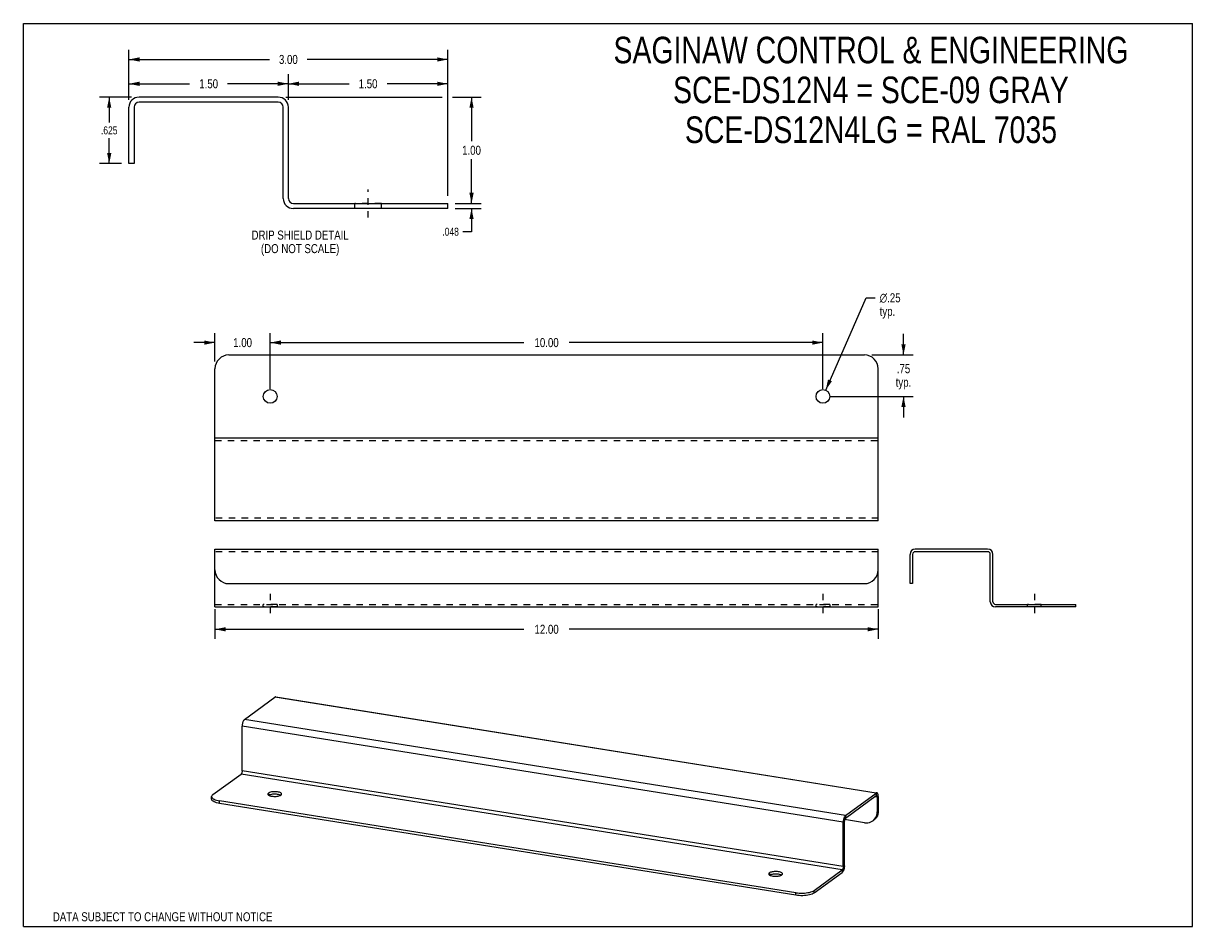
# Model space of a CAD drawing. Header units: inches. Extents: x 0 to 21.2, y 0 to 16.3.
import ezdxf

# ---------------------------------------------------------------- set-up
doc = ezdxf.new("R2010")
doc.units = ezdxf.units.IN
doc.header["$LTSCALE"] = 1.163462
doc.header["$MEASUREMENT"] = 0
doc.linetypes.add('DASHED', pattern=[0.2, 0.1, -0.1])
doc.linetypes.add('HIDDEN', pattern=[0.2, 0.1, -0.1])
doc.layers.get('0').update_dxf_attribs({"linetype": 'CONTINUOUS'})
for name, color, linetype in [('02___PRT_ALL_AXES', 7, 'CONTINUOUS'), ('DEFAULT_2', 8, 'HIDDEN'), ('DIMENSIONS', 7, 'CONTINUOUS')]:
    doc.layers.add(name, color=color, linetype=linetype)
doc.styles.get("Standard").update_dxf_attribs({"font": 'txt', "width": 0.8})
doc.styles.add('TEXTSTYLE_1', font='gdt', dxfattribs={"width": 0.8})
doc.dimstyles.new('DIMSTYLE_1', dxfattribs={"dimtxt": 0.144231, "dimasz": 0.192308, "dimexe": 0.09, "dimexo": 0.07, "dimgap": 0.0375, "dimtad": 0, "dimtih": 1, "dimtoh": 1, "dimdec": 3, "dimlfac": 0.52, "dimzin": 4, "dimdsep": 46, "dimtxsty": 'Standard', "dimblk": '_FILLED', "dimblk1": '_FILLED', "dimblk2": '_FILLED', "dimcen": 0.09, "dimadec": 0, "dimazin": 0, "dimtfac": 1, "dimtdec": 3, "dimtofl": 0, "dimtmove": 0, "dimatfit": 3, "dimldrblk": '_FILLED', "dimfxl": 0, "dimtolj": 1, "dimtzin": 4, "dimarcsym": 0})
doc.dimstyles.new('DIMSTYLE_2', dxfattribs={"dimtxt": 0.163462, "dimasz": 0.192308, "dimexe": 0.09, "dimexo": 0.07, "dimgap": 0.0425, "dimtad": 0, "dimtih": 1, "dimtoh": 1, "dimzin": 4, "dimdsep": 46, "dimtxsty": 'Standard', "dimblk": '_FILLED', "dimblk1": '_FILLED', "dimblk2": '_FILLED', "dimcen": 0.09, "dimadec": 0, "dimazin": 0, "dimtfac": 1, "dimtofl": 0, "dimtmove": 0, "dimatfit": 3, "dimldrblk": '_FILLED', "dimfxl": 0, "dimtolj": 1, "dimtzin": 4, "dimarcsym": 0})
doc.dimstyles.new('DIMSTYLE_3', dxfattribs={"dimtxt": 0.163462, "dimasz": 0.192308, "dimexe": 0.09, "dimexo": 0.07, "dimgap": 0.09, "dimtad": 0, "dimtih": 1, "dimtoh": 1, "dimzin": 4, "dimdsep": 46, "dimtxsty": 'Standard', "dimblk": '_FILLED', "dimblk1": '_FILLED', "dimblk2": '_FILLED', "dimcen": 0.09, "dimadec": 0, "dimazin": 0, "dimtfac": 1, "dimtofl": 0, "dimtmove": 0, "dimatfit": 3, "dimldrblk": '_FILLED', "dimfxl": 0, "dimtolj": 1, "dimtzin": 4, "dimarcsym": 0})
doc.dimstyles.new('DIMSTYLE_4', dxfattribs={"dimtxt": 0.163462, "dimasz": 0.192308, "dimexe": 0.09, "dimexo": 0.07, "dimgap": 0.0425, "dimtad": 0, "dimtih": 1, "dimtoh": 1, "dimlfac": 0.52, "dimzin": 4, "dimdsep": 46, "dimtxsty": 'Standard', "dimblk": '_FILLED', "dimblk1": '_FILLED', "dimblk2": '_FILLED', "dimcen": 0.09, "dimadec": 0, "dimazin": 0, "dimtfac": 1, "dimtofl": 0, "dimtmove": 0, "dimatfit": 3, "dimldrblk": '_FILLED', "dimfxl": 0, "dimtolj": 1, "dimtzin": 4, "dimarcsym": 0})

# ---------------------------------------------------------------- blocks, each defined once
blk = doc.blocks.new('_FILLED')
at = {"color": 0, "linetype": 'ByBlock'}
blk.add_solid([(0, 0), (-1, 0.2), (-1, -0.2)], dxfattribs=at)
blk = doc.blocks.new('*D1')
at = {"layer": 'DIMENSIONS', "color": 2, "linetype": 'Continuous'}
for p, q in [((8.108, 13.088), (8.108, 13.473)), ((7.813, 13.088), (8.281, 13.088)), ((7.813, 12.996), (8.281, 12.996)), ((8.108, 12.996), (8.108, 12.576)), ((8.108, 12.576), (7.952, 12.576))]:
    blk.add_line(p, q, dxfattribs=at)
at = {"layer": 'DIMENSIONS', "color": 2, "linetype": 'Continuous', "xscale": 0.1923076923, "yscale": 0.1923076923, "zscale": 0.1923076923}
for p, rotation in [((8.108, 13.088), 270), ((8.108, 12.996), 90)]:
    blk.add_blockref('_FILLED', p, dxfattribs=dict(at, rotation=rotation))
at = {"layer": 'DIMENSIONS', "color": 2, "linetype": 'Continuous', "insert": (7.879, 12.648), "char_height": 0.1442, "width": 0.46154, "attachment_point": 3, "line_spacing_factor": 0.9}
blk.add_mtext('.048', dxfattribs=at)
blk = doc.blocks.new('*D2')
at = {"layer": 'DIMENSIONS', "color": 2, "linetype": 'Continuous'}
for p, q in [((1.958, 15.011), (1.38, 15.011)), ((1.553, 15.011), (1.553, 14.555)), ((1.553, 13.809), (1.553, 14.266)), ((1.775, 13.809), (1.38, 13.809))]:
    blk.add_line(p, q, dxfattribs=at)
at = {"layer": 'DIMENSIONS', "color": 2, "linetype": 'Continuous', "xscale": 0.1923076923, "yscale": 0.1923076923, "zscale": 0.1923076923}
for p, rotation in [((1.553, 15.011), 90), ((1.553, 13.809), 270)]:
    blk.add_blockref('_FILLED', p, dxfattribs=dict(at, rotation=rotation))
at = {"layer": 'DIMENSIONS', "color": 2, "linetype": 'Continuous', "insert": (1.553, 14.482), "char_height": 0.1442, "width": 0.46154, "attachment_point": 2, "line_spacing_factor": 0.9}
blk.add_mtext('.625', dxfattribs=at)
blk = doc.blocks.new('*D3')
at = {"layer": 'DIMENSIONS', "color": 2, "linetype": 'Continuous'}
for p, q in [((3.466, 5.745), (3.466, 5.208)), ((15.466, 5.745), (15.466, 5.208)), ((3.466, 5.381), (9.057, 5.381)), ((15.466, 5.381), (9.875, 5.381))]:
    blk.add_line(p, q, dxfattribs=at)
at = {"layer": 'DIMENSIONS', "color": 2, "linetype": 'Continuous', "xscale": 0.1923076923, "yscale": 0.1923076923, "zscale": 0.1923076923, "rotation": 180}
blk.add_blockref('_FILLED', (3.466, 5.381), dxfattribs=at)
at = {"layer": 'DIMENSIONS', "color": 2, "linetype": 'Continuous', "xscale": 0.1923076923, "yscale": 0.1923076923, "zscale": 0.1923076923}
blk.add_blockref('_FILLED', (15.466, 5.381), dxfattribs=at)
at = {"layer": 'DIMENSIONS', "color": 2, "linetype": 'Continuous', "insert": (9.466, 5.463), "char_height": 0.1635, "width": 0.65385, "attachment_point": 2, "line_spacing_factor": 0.9}
blk.add_mtext('12.00', dxfattribs=at)
blk = doc.blocks.new('*D4')
at = {"layer": 'DIMENSIONS', "color": 2, "linetype": 'Continuous'}
for p, q in [((3.466, 10.23), (3.466, 10.742)), ((4.466, 9.73), (4.466, 10.742)), ((3.466, 10.569), (3.082, 10.569)), ((4.466, 10.569), (4.851, 10.569))]:
    blk.add_line(p, q, dxfattribs=at)
at = {"layer": 'DIMENSIONS', "color": 2, "linetype": 'Continuous', "xscale": 0.1923076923, "yscale": 0.1923076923, "zscale": 0.1923076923}
blk.add_blockref('_FILLED', (3.466, 10.569), dxfattribs=at)
at = {"layer": 'DIMENSIONS', "color": 2, "linetype": 'Continuous', "xscale": 0.1923076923, "yscale": 0.1923076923, "zscale": 0.1923076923, "rotation": 180}
blk.add_blockref('_FILLED', (4.466, 10.569), dxfattribs=at)
at = {"layer": 'DIMENSIONS', "color": 2, "linetype": 'Continuous', "insert": (3.966, 10.651), "char_height": 0.1635, "width": 0.52308, "attachment_point": 2, "line_spacing_factor": 0.9}
blk.add_mtext('1.00', dxfattribs=at)
blk = doc.blocks.new('*D5')
at = {"layer": 'DIMENSIONS', "color": 2, "linetype": 'Continuous'}
for p, q in [((4.466, 9.73), (4.466, 10.742)), ((14.466, 9.73), (14.466, 10.742)), ((4.466, 10.569), (9.057, 10.569)), ((14.466, 10.569), (9.875, 10.569))]:
    blk.add_line(p, q, dxfattribs=at)
at = {"layer": 'DIMENSIONS', "color": 2, "linetype": 'Continuous', "xscale": 0.1923076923, "yscale": 0.1923076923, "zscale": 0.1923076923, "rotation": 180}
blk.add_blockref('_FILLED', (4.466, 10.569), dxfattribs=at)
at = {"layer": 'DIMENSIONS', "color": 2, "linetype": 'Continuous', "xscale": 0.1923076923, "yscale": 0.1923076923, "zscale": 0.1923076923}
blk.add_blockref('_FILLED', (14.466, 10.569), dxfattribs=at)
at = {"layer": 'DIMENSIONS', "color": 2, "linetype": 'Continuous', "insert": (9.466, 10.651), "char_height": 0.1635, "width": 0.65385, "attachment_point": 2, "line_spacing_factor": 0.9}
blk.add_mtext('10.00', dxfattribs=at)
blk = doc.blocks.new('*D6')
at = {"layer": 'DIMENSIONS', "color": 2, "linetype": 'Continuous'}
for p, q in [((15.923, 10.345), (15.923, 10.73)), ((15.351, 10.345), (16.096, 10.345)), ((14.601, 9.595), (16.096, 9.595)), ((15.923, 9.595), (15.923, 9.211))]:
    blk.add_line(p, q, dxfattribs=at)
at = {"layer": 'DIMENSIONS', "color": 2, "linetype": 'Continuous', "xscale": 0.1923076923, "yscale": 0.1923076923, "zscale": 0.1923076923}
for p, rotation in [((15.923, 10.345), 270), ((15.923, 9.595), 90)]:
    blk.add_blockref('_FILLED', p, dxfattribs=dict(at, rotation=rotation))
at = {"layer": 'DIMENSIONS', "color": 2, "linetype": 'Continuous', "insert": (15.923, 10.179), "char_height": 0.1635, "width": 0.52308, "attachment_point": 2, "line_spacing_factor": 0.9}
blk.add_mtext('.75\\Ptyp.', dxfattribs=at)
blk = doc.blocks.new('*D7')
at = {"layer": 'DIMENSIONS', "color": 2, "linetype": 'Continuous'}
for p, q in [((14.516, 9.71), (15.248, 11.38)), ((15.248, 11.38), (15.411, 11.38))]:
    blk.add_line(p, q, dxfattribs=at)
at = {"layer": 'DIMENSIONS', "color": 2, "linetype": 'Continuous', "xscale": 0.1923076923, "yscale": 0.1923076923, "zscale": 0.1923076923, "rotation": 246.3483139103}
blk.add_blockref('_FILLED', (14.516, 9.71), dxfattribs=at)
at = {"layer": 'DIMENSIONS', "color": 2, "linetype": 'Continuous', "insert": (15.492, 11.462), "char_height": 0.16346, "width": 0.61026, "attachment_point": 1, "line_spacing_factor": 0.9, "style": 'TEXTSTYLE_1'}
blk.add_mtext('{\\Fgdt;n}\\Ftxt;.25\\Ptyp.', dxfattribs=at)
blk = doc.blocks.new('*D8')
at = {"layer": 'DIMENSIONS', "color": 2, "linetype": 'Continuous'}
for p, q in [((1.909, 14.963), (1.909, 15.427)), ((1.909, 15.253), (3.008, 15.253)), ((4.794, 15.253), (3.695, 15.253)), ((4.794, 14.963), (4.794, 15.427))]:
    blk.add_line(p, q, dxfattribs=at)
at = {"layer": 'DIMENSIONS', "color": 2, "linetype": 'Continuous', "xscale": 0.1923076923, "yscale": 0.1923076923, "zscale": 0.1923076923, "rotation": 180}
blk.add_blockref('_FILLED', (1.909, 15.253), dxfattribs=at)
at = {"layer": 'DIMENSIONS', "color": 2, "linetype": 'Continuous', "xscale": 0.1923076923, "yscale": 0.1923076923, "zscale": 0.1923076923}
blk.add_blockref('_FILLED', (4.794, 15.253), dxfattribs=at)
at = {"layer": 'DIMENSIONS', "color": 2, "linetype": 'Continuous', "insert": (3.352, 15.335), "char_height": 0.1635, "width": 0.52308, "attachment_point": 2, "line_spacing_factor": 0.9}
blk.add_mtext('1.50', dxfattribs=at)
blk = doc.blocks.new('*D9')
at = {"layer": 'DIMENSIONS', "color": 2, "linetype": 'Continuous'}
for p, q in [((4.794, 14.963), (4.794, 15.427)), ((4.794, 15.253), (5.893, 15.253)), ((7.679, 15.253), (6.58, 15.253)), ((7.679, 13.223), (7.679, 15.427))]:
    blk.add_line(p, q, dxfattribs=at)
at = {"layer": 'DIMENSIONS', "color": 2, "linetype": 'Continuous', "xscale": 0.1923076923, "yscale": 0.1923076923, "zscale": 0.1923076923, "rotation": 180}
blk.add_blockref('_FILLED', (4.794, 15.253), dxfattribs=at)
at = {"layer": 'DIMENSIONS', "color": 2, "linetype": 'Continuous', "xscale": 0.1923076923, "yscale": 0.1923076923, "zscale": 0.1923076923}
blk.add_blockref('_FILLED', (7.679, 15.253), dxfattribs=at)
at = {"layer": 'DIMENSIONS', "color": 2, "linetype": 'Continuous', "insert": (6.236, 15.335), "char_height": 0.1635, "width": 0.52308, "attachment_point": 2, "line_spacing_factor": 0.9}
blk.add_mtext('1.50', dxfattribs=at)
blk = doc.blocks.new('*D10')
at = {"layer": 'DIMENSIONS', "color": 2, "linetype": 'Continuous'}
for p, q in [((1.909, 14.963), (1.909, 15.866)), ((7.679, 13.223), (7.679, 15.866)), ((1.909, 15.693), (4.451, 15.693)), ((7.679, 15.693), (5.137, 15.693))]:
    blk.add_line(p, q, dxfattribs=at)
at = {"layer": 'DIMENSIONS', "color": 2, "linetype": 'Continuous', "xscale": 0.1923076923, "yscale": 0.1923076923, "zscale": 0.1923076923, "rotation": 180}
blk.add_blockref('_FILLED', (1.909, 15.693), dxfattribs=at)
at = {"layer": 'DIMENSIONS', "color": 2, "linetype": 'Continuous', "xscale": 0.1923076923, "yscale": 0.1923076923, "zscale": 0.1923076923}
blk.add_blockref('_FILLED', (7.679, 15.693), dxfattribs=at)
at = {"layer": 'DIMENSIONS', "color": 2, "linetype": 'Continuous', "insert": (4.794, 15.775), "char_height": 0.1635, "width": 0.52308, "attachment_point": 2, "line_spacing_factor": 0.9}
blk.add_mtext('3.00', dxfattribs=at)

msp = doc.modelspace()

# ---------------------------------------------------------------- linework, layer by layer
at = {"color": 7, "linetype": 'Continuous'}
for p, q in [((0, 0), (0, 16.3462)), ((0, 16.3462), (21.1538, 16.3462)), ((21.1538, 0), (21.1538, 16.3462)), ((2.0018, 14.8286), (2.0018, 13.8093)), ((4.6114, 14.919), (2.0921, 14.919)), ((4.7018, 13.1786), (4.7018, 14.8286)), ((2.0018, 13.8093), (1.9095, 13.8093)), ((7.6787, 12.9959), (4.8845, 12.9959)), ((7.6787, 12.9959), (7.6787, 13.0882)), ((17.4458, 6.7843), (16.1358, 6.7843)), ((16.0888, 6.7373), (16.0888, 6.2073)), ((17.4928, 5.8793), (17.4928, 6.7373)), ((3.4661, 5.7843), (3.4661, 6.4573)), ((15.4661, 5.7843), (15.4661, 6.4573)), ((16.0888, 6.2073), (16.0408, 6.2073)), ((3.4661, 5.7843), (15.4661, 5.7843)), ((19.0408, 5.7843), (17.5878, 5.7843)), ((19.0408, 5.7843), (19.0408, 5.8323)), ((3.4058, 2.3075), (3.4058, 2.3526)), ((14.8733, 1.9657), (15.427, 2.3718)), ((15.4468, 2.3422), (15.3974, 2.3501)), ((15.427, 2.4169), (15.427, 2.3718)), ((15.4671, 2.3571), (15.4468, 2.3422)), ((15.4468, 2.3422), (15.4468, 2.0791)), ((3.5501, 2.23), (3.5501, 2.2751)), ((13.9727, 0.5678), (3.5501, 2.23)), ((14.8332, 1.8921), (14.8535, 1.907)), ((14.8535, 1.1007), (14.8535, 1.907)), ((15.2202, 1.8803), (14.8584, 1.938)), ((14.8733, 2.0108), (14.8733, 1.9657)), ((15.4468, 2.0791), (15.4671, 2.094)), ((14.8332, 1.0859), (14.8535, 1.1007)), ((14.3049, 0.6091), (14.8133, 0.982)), ((14.8133, 1.0271), (14.8133, 0.982)), ((14.3049, 0.6091), (14.3049, 0.6542)), ((13.9727, 0.5678), (13.9727, 0.6129)), ((0, 0), (21.1538, 0))]:
    msp.add_line(p, q, dxfattribs=at)
at = {"color": 3, "linetype": 'Continuous'}
for p, q in [((1.9095, 13.8093), (1.9095, 14.8286)), ((4.6114, 15.0113), (2.0921, 15.0113)), ((4.7941, 13.1786), (4.7941, 14.8286)), ((4.8845, 13.0882), (7.6787, 13.0882)), ((3.7161, 10.3453), (15.2161, 10.3453)), ((3.4661, 7.3453), (3.4661, 10.0953)), ((15.4661, 7.3453), (15.4661, 10.0953)), ((3.4661, 8.8453), (15.4661, 8.8453)), ((15.4661, 7.3453), (3.4661, 7.3453)), ((3.4661, 6.4573), (3.4661, 6.8323)), ((3.4661, 6.8323), (15.4661, 6.8323)), ((15.4661, 6.4573), (15.4661, 6.8323)), ((17.4458, 6.8323), (16.1358, 6.8323)), ((16.0408, 6.2073), (16.0408, 6.7373)), ((17.5408, 5.8793), (17.5408, 6.7373)), ((3.7161, 6.2073), (15.2161, 6.2073)), ((17.5878, 5.8323), (19.0408, 5.8323)), ((3.9976, 3.7454), (4.5513, 4.1514)), ((15.427, 2.4169), (4.5513, 4.1514)), ((4.5662, 4.156), (15.428, 2.4237)), ((3.9575, 2.8204), (3.9575, 3.6266)), ((14.8332, 1.8921), (3.9575, 3.6266)), ((14.8733, 2.0108), (3.9976, 3.7454)), ((3.4292, 2.3887), (3.9376, 2.7616)), ((14.8133, 1.0271), (3.9376, 2.7616)), ((14.8332, 1.0859), (3.9575, 2.8204)), ((14.8733, 2.0108), (15.427, 2.4169)), ((15.4671, 2.3571), (15.4671, 2.094)), ((13.9727, 0.6129), (3.5501, 2.2751)), ((14.8332, 1.0859), (14.8332, 1.8921)), ((14.3049, 0.6542), (14.8133, 1.0271))]:
    msp.add_line(p, q, dxfattribs=at)
for points in [[(4.5662, 4.156), (4.5645, 4.1561), (4.5602, 4.1557), (4.5558, 4.1542), (4.5513, 4.1514)], [(3.9976, 3.7454), (3.9931, 3.7415), (3.9887, 3.7366), (3.9844, 3.7306), (3.9802, 3.7237), (3.9763, 3.716), (3.9726, 3.7075), (3.9692, 3.6984), (3.9662, 3.6887), (3.9636, 3.6786), (3.9615, 3.6683), (3.9597, 3.6578), (3.9585, 3.6472), (3.9577, 3.6369), (3.9575, 3.6266)], [(3.9575, 2.8204), (3.9573, 2.8144), (3.9568, 2.8085), (3.956, 2.8024), (3.9548, 2.7963), (3.9534, 2.7905), (3.9517, 2.7849), (3.9497, 2.7796), (3.9475, 2.7748), (3.9452, 2.7706), (3.9428, 2.7669), (3.9402, 2.764), (3.9376, 2.7616)], [(3.4292, 2.3887), (3.4173, 2.3782), (3.4096, 2.3675), (3.406, 2.3563), (3.4058, 2.3526)], [(3.4058, 2.3526), (3.4067, 2.3452), (3.4117, 2.3341), (3.4209, 2.3234), (3.4341, 2.3131)], [(15.4419, 2.4214), (15.4402, 2.4216), (15.4359, 2.4212), (15.4315, 2.4196), (15.427, 2.4169)], [(15.4671, 2.3571), (15.4668, 2.3669), (15.4661, 2.3762), (15.4648, 2.3849), (15.4631, 2.3929), (15.4609, 2.4), (15.4583, 2.4063), (15.4553, 2.4116), (15.452, 2.4158), (15.4483, 2.4189), (15.4444, 2.4208), (15.4419, 2.4214)], [(3.4341, 2.3131), (3.451, 2.3036), (3.4715, 2.2948), (3.4951, 2.2871), (3.5212, 2.2806), (3.5501, 2.2751)], [(14.8733, 2.0108), (14.8688, 2.0069), (14.8644, 2.002), (14.8601, 1.9961), (14.8559, 1.9892), (14.852, 1.9815), (14.8483, 1.973), (14.8449, 1.9639), (14.8419, 1.9542), (14.8393, 1.9441), (14.8371, 1.9338), (14.8354, 1.9232), (14.8342, 1.9127), (14.8334, 1.9024), (14.8332, 1.8921)], [(15.4671, 2.094), (15.4651, 2.0634), (15.4594, 2.0344), (15.4498, 2.0068), (15.4367, 1.9813), (15.4203, 1.9584), (15.4007, 1.9384), (15.3884, 1.9286)], [(14.8332, 1.0859), (14.833, 1.0799), (14.8325, 1.0739), (14.8317, 1.0678), (14.8305, 1.0618), (14.8291, 1.056), (14.8274, 1.0504), (14.8254, 1.0451), (14.8232, 1.0403), (14.8209, 1.0361), (14.8185, 1.0324), (14.8159, 1.0294), (14.8133, 1.0271)], [(13.9727, 0.6129), (14.0034, 0.6088), (14.0349, 0.6061), (14.0674, 0.6049), (14.1001, 0.6052), (14.1324, 0.6069), (14.1638, 0.61), (14.1937, 0.6145), (14.2217, 0.6203), (14.2472, 0.6273), (14.2698, 0.6354), (14.289, 0.6443), (14.3049, 0.6542)]]:
    msp.add_lwpolyline(points, dxfattribs=at)
at = {"color": 7, "linetype": 'Continuous'}
for points in [[(15.4344, 2.374), (15.4335, 2.3741), (15.4314, 2.3739), (15.4292, 2.3731), (15.427, 2.3718)], [(15.4468, 2.3422), (15.4467, 2.3471), (15.4463, 2.3517), (15.4457, 2.356), (15.4448, 2.3599), (15.4438, 2.3635), (15.4425, 2.3666), (15.441, 2.3692), (15.4393, 2.3712), (15.4375, 2.3728), (15.4356, 2.3737), (15.4344, 2.374)], [(3.5501, 2.23), (3.5212, 2.2354), (3.4951, 2.242), (3.4715, 2.2497), (3.451, 2.2585), (3.4341, 2.268), (3.4209, 2.2783), (3.4117, 2.289), (3.4067, 2.3001), (3.4058, 2.3075)], [(14.8733, 1.9657), (14.8711, 1.9638), (14.8689, 1.9614), (14.8668, 1.9584), (14.8647, 1.955), (14.8628, 1.9512), (14.8609, 1.947), (14.8593, 1.9425), (14.8578, 1.9377), (14.8565, 1.9327), (14.8554, 1.9276), (14.8546, 1.9224), (14.854, 1.9172), (14.8536, 1.9121), (14.8535, 1.907)], [(15.2202, 1.8803), (15.2501, 1.8776), (15.2789, 1.8789), (15.3069, 1.8844), (15.3335, 1.8937), (15.3582, 1.9069), (15.3681, 1.9137)], [(15.3681, 1.9137), (15.3805, 1.9235), (15.4, 1.9436)], [(15.4, 1.9436), (15.4165, 1.9665), (15.4295, 1.9919), (15.4391, 2.0195), (15.4448, 2.0485), (15.4468, 2.0791)], [(14.8535, 1.1007), (14.8532, 1.0905), (14.8525, 1.0801), (14.8512, 1.0696), (14.8495, 1.0591), (14.8473, 1.0487), (14.8447, 1.0386), (14.8417, 1.029), (14.8383, 1.0198), (14.8347, 1.0114), (14.8307, 1.0036), (14.8266, 0.9968), (14.8222, 0.9908), (14.8178, 0.9859), (14.8133, 0.982)], [(14.3049, 0.6091), (14.289, 0.5992), (14.2698, 0.5903), (14.2472, 0.5822), (14.2217, 0.5752), (14.1937, 0.5694), (14.1638, 0.5649), (14.1324, 0.5618), (14.1001, 0.5601), (14.0674, 0.5598), (14.0349, 0.561), (14.0034, 0.5637), (13.9727, 0.5678)]]:
    msp.add_lwpolyline(points, dxfattribs=at)
at = {"color": 3, "linetype": 'Continuous'}
for centre, radius, start, end in [((2.0921, 14.8286), 0.1827, 90, 180), ((4.6114, 14.8286), 0.1827, 0, 90), ((4.8845, 13.1786), 0.0904, 180, 270), ((3.7161, 10.0953), 0.25, 90, 180), ((15.2161, 10.0953), 0.25, 0, 90), ((16.1358, 6.7373), 0.095, 90, 180), ((17.4458, 6.7373), 0.095, 0, 90), ((3.7161, 6.4573), 0.25, 180, 270), ((15.2161, 6.4573), 0.25, 270, 360), ((17.5878, 5.8793), 0.047, 180, 270)]:
    msp.add_arc(centre, radius, start, end, dxfattribs=at)
at = {"color": 7, "linetype": 'Continuous'}
for centre, radius, start, end in [((2.0921, 14.8286), 0.0904, 90, 180), ((4.6114, 14.8286), 0.0904, 0, 90), ((4.8845, 13.1786), 0.1827, 180, 270), ((16.1358, 6.7373), 0.047, 90, 180), ((17.4458, 6.7373), 0.047, 0, 90), ((17.5878, 5.8793), 0.095, 180, 270)]:
    msp.add_arc(centre, radius, start, end, dxfattribs=at)
at = {"layer": '02___PRT_ALL_AXES', "color": 2, "linetype": 'DASHED'}
for p, q in [((6.2364, 12.8324), (6.2364, 13.3382)), ((4.4661, 6.0246), (4.4661, 5.592)), ((14.4661, 6.0246), (14.4661, 5.592)), ((18.2908, 6.0246), (18.2908, 5.592))]:
    msp.add_line(p, q, dxfattribs=at)
at = {"layer": '02___PRT_ALL_AXES', "color": 8, "linetype": 'HIDDEN'}
for p, q in [((6.4768, 13.0882), (5.996, 13.0882)), ((5.996, 12.9959), (5.996, 13.0882)), ((6.4768, 12.9959), (5.996, 12.9959)), ((6.4768, 12.9959), (6.4768, 13.0882)), ((4.3411, 5.7843), (4.3411, 5.8323)), ((4.5911, 5.8323), (4.3411, 5.8323)), ((4.5911, 5.7843), (4.3411, 5.7843)), ((4.5911, 5.8323), (4.5911, 5.7843)), ((14.5911, 5.8323), (14.3411, 5.8323)), ((14.3411, 5.7843), (14.3411, 5.8323)), ((14.5911, 5.7843), (14.3411, 5.7843)), ((14.5911, 5.8323), (14.5911, 5.7843)), ((18.4158, 5.8323), (18.1658, 5.8323)), ((18.1658, 5.7843), (18.1658, 5.8323)), ((18.4158, 5.7843), (18.1658, 5.7843)), ((18.4158, 5.7843), (18.4158, 5.8323))]:
    msp.add_line(p, q, dxfattribs=at)
at = {"layer": '02___PRT_ALL_AXES', "color": 7, "linetype": 'Continuous'}
for p, q in [((4.4335, 2.4173), (4.4335, 2.3814)), ((4.4434, 2.3781), (4.441, 2.3766)), ((13.4966, 0.9718), (13.4966, 0.936)), ((13.5064, 0.9326), (13.5041, 0.9312))]:
    msp.add_line(p, q, dxfattribs=at)
at = {"layer": '02___PRT_ALL_AXES', "color": 3, "linetype": 'Continuous'}
for p, q in [((4.6503, 2.3752), (4.6601, 2.3811)), ((13.7134, 0.9298), (13.7232, 0.9357))]:
    msp.add_line(p, q, dxfattribs=at)
for points in [[(4.4335, 2.4173), (4.4266, 2.4109), (4.4228, 2.4044), (4.4218, 2.3992)], [(4.4218, 2.3992), (4.4219, 2.3977), (4.4241, 2.391), (4.4294, 2.3846), (4.4375, 2.3785)], [(4.6718, 2.3992), (4.6717, 2.4007), (4.6695, 2.4073), (4.6643, 2.4138), (4.6562, 2.4199), (4.6453, 2.4255), (4.6321, 2.4305), (4.6167, 2.4346), (4.5997, 2.4379), (4.5813, 2.4403), (4.5621, 2.4416), (4.5425, 2.4419), (4.523, 2.4412), (4.5041, 2.4394), (4.4862, 2.4366), (4.4699, 2.4329), (4.4554, 2.4283), (4.4434, 2.4232), (4.4335, 2.4173)], [(4.4375, 2.3785), (4.4483, 2.3729), (4.4616, 2.3679)], [(4.4616, 2.3679), (4.4769, 2.3638), (4.494, 2.3604), (4.5124, 2.3581), (4.5316, 2.3568), (4.5512, 2.3565), (4.5707, 2.3572), (4.5896, 2.359), (4.6074, 2.3618), (4.6238, 2.3655), (4.6382, 2.37), (4.6503, 2.3752)], [(4.6601, 2.3811), (4.667, 2.3875), (4.6709, 2.394), (4.6718, 2.3992)], [(13.4966, 0.9718), (13.4897, 0.9655), (13.4858, 0.959), (13.4849, 0.9538)], [(13.4849, 0.9538), (13.485, 0.9523), (13.4872, 0.9456), (13.4925, 0.9391), (13.5006, 0.933)], [(13.7349, 0.9537), (13.7348, 0.9552), (13.7326, 0.9619), (13.7273, 0.9684), (13.7192, 0.9745), (13.7084, 0.9801), (13.6952, 0.985), (13.6798, 0.9892), (13.6627, 0.9925), (13.6443, 0.9948), (13.6251, 0.9962), (13.6055, 0.9965), (13.5861, 0.9957), (13.5672, 0.9939), (13.5493, 0.9911), (13.533, 0.9874), (13.5185, 0.9829), (13.5064, 0.9777), (13.4966, 0.9718)], [(13.5006, 0.933), (13.5114, 0.9274), (13.5247, 0.9225)], [(13.5247, 0.9225), (13.54, 0.9183), (13.5571, 0.915), (13.5755, 0.9127), (13.5947, 0.9113), (13.6143, 0.911), (13.6338, 0.9118), (13.6526, 0.9136), (13.6705, 0.9164), (13.6868, 0.9201), (13.7013, 0.9246), (13.7134, 0.9298)], [(13.7232, 0.9357), (13.7301, 0.942), (13.734, 0.9485), (13.7349, 0.9537)]]:
    msp.add_lwpolyline(points, dxfattribs=at)
at = {"layer": '02___PRT_ALL_AXES', "color": 7, "linetype": 'Continuous'}
for points in [[(4.6321, 2.3853), (4.6167, 2.3895), (4.5997, 2.3928), (4.5813, 2.3952), (4.5621, 2.3965), (4.5425, 2.3968), (4.523, 2.396), (4.5041, 2.3942), (4.4862, 2.3915), (4.4699, 2.3878), (4.4554, 2.3832), (4.4434, 2.3781)], [(4.6526, 2.3766), (4.6453, 2.3804), (4.6321, 2.3853)], [(13.6952, 0.9399), (13.6798, 0.9441), (13.6627, 0.9474), (13.6443, 0.9497), (13.6251, 0.9511), (13.6055, 0.9514), (13.5861, 0.9506), (13.5672, 0.9488), (13.5493, 0.946), (13.533, 0.9423), (13.5185, 0.9378), (13.5064, 0.9326)], [(13.7157, 0.9312), (13.7084, 0.935), (13.6952, 0.9399)]]:
    msp.add_lwpolyline(points, dxfattribs=at)
at = {"layer": '02___PRT_ALL_AXES', "color": 3, "linetype": 'Continuous'}
for centre in [(4.4661, 9.5953), (14.4661, 9.5953)]:
    msp.add_circle(centre, 0.125, dxfattribs=at)
at = {"layer": 'DEFAULT_2', "color": 8, "linetype": 'HIDDEN'}
for p, q in [((3.4661, 8.7973), (15.4661, 8.7973)), ((15.4661, 7.3933), (3.4661, 7.3933)), ((15.4661, 6.7843), (3.4661, 6.7843)), ((3.4661, 5.8323), (15.4661, 5.8323))]:
    msp.add_line(p, q, dxfattribs=at)
at = {"layer": 'DIMENSIONS', "color": 2, "linetype": 'Continuous'}
for p, q in [((4.746, 15.0113), (7.5796, 15.0113)), ((7.7658, 15.0113), (8.2811, 15.0113)), ((8.108, 15.0113), (8.108, 14.2132)), ((8.108, 13.0882), (8.108, 13.8863)), ((7.8133, 13.0882), (8.2811, 13.0882))]:
    msp.add_line(p, q, dxfattribs=at)
for points in [[(8.108, 15.0113), (8.1464, 14.819), (8.0695, 14.819)], [(8.108, 13.0882), (8.0695, 13.2805), (8.1464, 13.2805)]]:
    msp.add_solid(points, dxfattribs=at)

# ---------------------------------------------------------------- texts
at = {"layer": 'DIMENSIONS', "color": 2, "linetype": 'Continuous', "attachment_point": 2, "line_spacing_factor": 0.9}
for s, insert, char_height, width in [('SAGINAW CONTROL & ENGINEERING\\PSCE-DS12N4 = SCE-09 GRAY\\PSCE-DS12N4LG = RAL 7035\\P ', (15.3348, 16.1043), 0.480769, 11.153846), ('1.00', (8.108, 14.1315), 0.16346, 0.523077), ('DRIP SHIELD DETAIL\\P(DO NOT SCALE)', (5.0069, 12.5971), 0.163462, 2.353846), ('DATA SUBJECT TO CHANGE WITHOUT NOTICE', (2.5197, 0.2601), 0.163462, 4.838462)]:
    msp.add_mtext(s, dxfattribs=dict(at, insert=insert, char_height=char_height, width=width))

# ---------------------------------------------------------------- dimensions: what is measured, and where the dimension line sits
at = {"layer": 'DIMENSIONS', "color": 2, "linetype": 'Continuous'}
for base, p1, p2, dimstyle, picture, middle in [((7.6787, 15.6929), (1.9095, 14.8932), (7.6787, 13.1528), 'DIMSTYLE_4', '*D10', (4.7941, 15.6929)), ((4.7941, 15.2535), (1.9095, 14.8932), (4.7941, 14.8932), 'DIMSTYLE_4', '*D8', (3.3518, 15.2535)), ((7.6787, 15.2535), (4.7941, 14.8932), (7.6787, 13.1528), 'DIMSTYLE_4', '*D9', (6.2364, 15.2535)), ((4.4661, 10.5692), (3.4661, 10.1599), (4.4661, 9.6599), 'DIMSTYLE_2', '*D4', (3.9661, 10.5692)), ((14.4661, 10.5692), (4.4661, 9.6599), (14.4661, 9.6599), 'DIMSTYLE_2', '*D5', (9.4661, 10.5692)), ((15.4661, 5.381), (3.4661, 5.8147), (15.4661, 5.8147), 'DIMSTYLE_2', '*D3', (9.4661, 5.381))]:
    dim = msp.add_linear_dim(base=base, p1=p1, p2=p2, dimstyle=dimstyle, dxfattribs=at)
    dim.commit()
    dim.dimension.update_dxf_attribs({"geometry": picture, "text_midpoint": middle, "dimtype": 160})
for base, p1, p2, picture, middle in [((1.5532, 13.8093), (2.0275, 15.0113), (1.8448, 13.8093), '*D2', (1.5532, 14.4103)), ((8.108, 12.9959), (7.7433, 13.0882), (7.7433, 12.9959), '*D1', (7.6487, 12.576))]:
    dim = msp.add_linear_dim(base=base, p1=p1, p2=p2, angle=270, dimstyle='DIMSTYLE_1', dxfattribs=at)
    dim.commit()
    dim.dimension.update_dxf_attribs({"geometry": picture, "text_midpoint": middle, "dimtype": 160})
dim = msp.add_diameter_dim_2p(p1=(14.5163, 9.7098), p2=(14.416, 9.4808), text='<>\\Ptyp.', dimstyle='DIMSTYLE_3', dxfattribs=at)
dim.commit()
dim.dimension.update_dxf_attribs({"geometry": '*D7', "text_midpoint": (15.7974, 11.2575), "dimtype": 163})
dim = msp.add_linear_dim(base=(15.9228, 9.5953), p1=(15.2808, 10.3453), p2=(14.5308, 9.5953), angle=270, text='<>\\Ptyp.', dimstyle='DIMSTYLE_2', dxfattribs=at)
dim.commit()
dim.dimension.update_dxf_attribs({"geometry": '*D6', "text_midpoint": (15.9228, 9.9743), "dimtype": 160})

doc.saveas('drawing.dxf')
